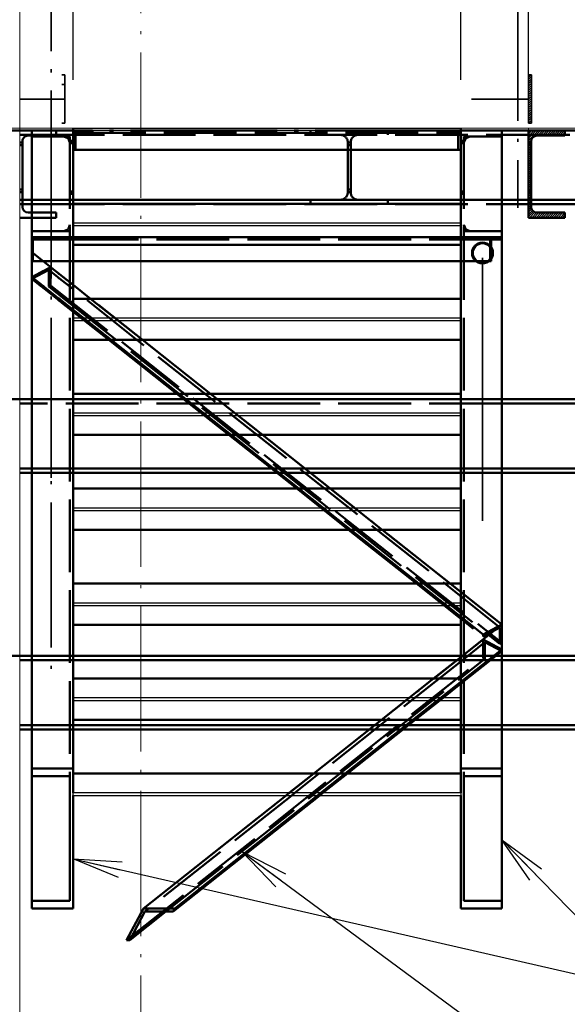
# Paper-space layout 'Layout1' of a CAD drawing. Extents: x -2 to 1380, y -36 to 422.
# Tile 22 of 58: x 857 to 879, y 143 to 184. Entities that reach past the tile are written whole.
import ezdxf

# ---------------------------------------------------------------- set-up
doc = ezdxf.new("R2010")
doc.units = 0
for name, pattern in [('ACAD_ISO02W100', [15, 12, -3]), ('ACAD_ISO04W100', [30.5, 24, -3, 0.5, -3]), ('HP_01_CER_B', [8, 5, -1, 1, -1])]:
    doc.linetypes.add(name, pattern=pattern)
doc.layers.get('0').update_dxf_attribs({"linetype": 'CONTINUOUS'})
doc.layers.get('DEFPOINTS').update_dxf_attribs({"color": 132, "linetype": 'CONTINUOUS'})
for name, color, linetype, lineweight in [('SS_1.ET-HALA_TaO-RASTR', 7, 'HP_01_CER_B', 13), ('SS_1.ET-HALA_TaO-SLOUP', 9, 'CONTINUOUS', 13), ('SS_2.ET-HALA_TaO-LAVKA_+5.100m', 210, 'CONTINUOUS', 50), ('SS_2.ET-HALA_TaO-LAVKA_+5.100m-KONZOLA', 202, 'CONTINUOUS', 50), ('SS_2.ET-HALA_TaO-LAVKA_+5.100m-PLECH', 90, 'CONTINUOUS', 13), ('SS_2.ET-HALA_TaO-LAVKA_+5.100m-ZABRADLI', 41, 'CONTINUOUS', 35), ('SS_2.ET-HALA_TaO-SCHODISTE', 180, 'CONTINUOUS', 50), ('SS_2.ET-HALA_TaO-SCHODISTE-PLECH', 70, 'CONTINUOUS', 25), ('SS_2.ET-HALA_TaO-SCHODISTE-PLECH-VYZTUHA', 120, 'CONTINUOUS', 50), ('SS_2.ET-HALA_TaO-SCHODISTE-ZABRADLI', 31, 'CONTINUOUS', 35), ('SS_2.ET-HALA_TaO-SCHODISTE-ZTUZENI', 234, 'CONTINUOUS', 50), ('SS_KOTY', 3, 'CONTINUOUS', 25), ('SS_POPIS_PROFILU', 13, 'CONTINUOUS', 25), ('SS_SRAFY', 8, 'CONTINUOUS', 18)]:
    doc.layers.add(name, color=color, linetype=linetype, lineweight=lineweight)
doc.styles.add('ROMANS', font='romans.shx', dxfattribs={"width": 0.8})
doc.dimstyles.new('A-1_(2.5)_50AS', dxfattribs={"dimtxt": 2.5, "dimasz": 2, "dimexe": 1, "dimexo": 2, "dimgap": 0, "dimtad": 0, "dimdec": 1, "dimlfac": 50, "dimrnd": 1, "dimtxsty": 'ROMANS', "dimblk1": 'OBLIQUE', "dimblk2": 'OBLIQUE', "dimsah": 1, "dimcen": 2, "dimclrd": 256, "dimclre": 256, "dimclrt": 256, "dimadec": 1, "dimazin": 2, "dimtfac": 0.714286, "dimtdec": 1, "dimtmove": 0, "dimatfit": 3, "dimldrblk": 'OPEN', "dimfxl": 1, "dimtvp": 1.142857, "dimtfill": 1, "dimtolj": 1, "dimlwd": -1, "dimlwe": -1, "dimarcsym": 0})
pattern_1 = [(45, (707.49538, 77.13464), (-0.04490128, 0.04490128), [])]

# ---------------------------------------------------------------- blocks, each defined once
blk = doc.blocks.new('_Oblique')
at = {"color": 0, "linetype": 'ByBlock', "lineweight": -2}
blk.add_line((-0.5, -0.5), (0.5, 0.5), dxfattribs=at)
blk = doc.blocks.new('*D63')
at = {"layer": 'DEFPOINTS', "color": 0, "transparency": 16777216}
for p in [(897.595, 205.427), (877.595, 179.135, 243842.067), (897.595, 179.135, 243873.547)]:
    blk.add_point(p, dxfattribs=at)
at = {"layer": 'SS_KOTY', "transparency": 16777216}
for p, q in [((877.595, 181.135), (877.595, 206.427)), ((897.595, 181.135), (897.595, 206.427)), ((877.595, 205.427), (897.595, 205.427))]:
    blk.add_line(p, q, dxfattribs=at)
at = {"layer": 'SS_KOTY', "transparency": 16777216, "xscale": 2, "yscale": 2, "zscale": 2, "rotation": 180}
blk.add_blockref('_Oblique', (877.595, 205.427), dxfattribs=at)
at = {"layer": 'SS_KOTY', "transparency": 16777216, "xscale": 2, "yscale": 2, "zscale": 2}
blk.add_blockref('_Oblique', (897.595, 205.427), dxfattribs=at)
at = {"layer": 'SS_KOTY', "transparency": 16777216, "insert": (887.595, 208.284), "char_height": 2.5, "attachment_point": 5, "style": 'ROMANS', "bg_fill": 3, "box_fill_scale": 1.1, "bg_fill_color": 256, "bg_fill_true_color": 13158600, "bg_fill_transparency": 0}
blk.add_mtext('\\A1;1000', dxfattribs=at)
blk = doc.blocks.new('_OPEN')
at = {"color": 0, "linetype": 'ByBlock'}
for p, q in [((-1, 0.167), (0, 0)), ((0, 0), (-1, -0.167)), ((0, 0), (-1, 0))]:
    blk.add_line(p, q, dxfattribs=at)
blk = doc.blocks.new('*D64')
at = {"layer": 'DEFPOINTS', "color": 0, "transparency": 16777216}
for p in [(874.795, 205.427), (874.795, 179.135, 243842.536), (877.595, 179.135, 243842.067)]:
    blk.add_point(p, dxfattribs=at)
at = {"layer": 'SS_KOTY', "transparency": 16777216}
for p, q in [((876.195, 205.427), (876.87, 210.534)), ((876.87, 210.534), (881.728, 210.534)), ((874.795, 181.135), (874.795, 206.427)), ((877.595, 181.135), (877.595, 206.427)), ((877.595, 205.427), (874.795, 205.427))]:
    blk.add_line(p, q, dxfattribs=at)
at = {"layer": 'SS_KOTY', "transparency": 16777216, "xscale": 2, "yscale": 2, "zscale": 2, "rotation": 180}
blk.add_blockref('_Oblique', (874.795, 205.427), dxfattribs=at)
at = {"layer": 'SS_KOTY', "transparency": 16777216, "xscale": 2, "yscale": 2, "zscale": 2}
blk.add_blockref('_Oblique', (877.595, 205.427), dxfattribs=at)
at = {"layer": 'SS_KOTY', "transparency": 16777216, "insert": (879.299, 213.391), "char_height": 2.5, "attachment_point": 5, "style": 'ROMANS', "bg_fill": 3, "box_fill_scale": 1.1, "bg_fill_color": 256, "bg_fill_true_color": 13158600, "bg_fill_transparency": 0}
blk.add_mtext('\\A1;140', dxfattribs=at)
blk = doc.blocks.new('*D65')
at = {"layer": 'DEFPOINTS', "color": 0, "transparency": 16777216}
for p in [(858.795, 205.427), (858.795, 179.135, 243842.067), (874.795, 179.135, 243842.536)]:
    blk.add_point(p, dxfattribs=at)
at = {"layer": 'SS_KOTY', "transparency": 16777216}
for p, q in [((858.795, 181.135), (858.795, 206.427)), ((874.795, 181.135), (874.795, 206.427)), ((874.795, 205.427), (858.795, 205.427))]:
    blk.add_line(p, q, dxfattribs=at)
at = {"layer": 'SS_KOTY', "transparency": 16777216, "xscale": 2, "yscale": 2, "zscale": 2, "rotation": 180}
blk.add_blockref('_Oblique', (858.795, 205.427), dxfattribs=at)
at = {"layer": 'SS_KOTY', "transparency": 16777216, "xscale": 2, "yscale": 2, "zscale": 2}
blk.add_blockref('_Oblique', (874.795, 205.427), dxfattribs=at)
at = {"layer": 'SS_KOTY', "transparency": 16777216, "insert": (866.795, 208.284), "char_height": 2.5, "attachment_point": 5, "style": 'ROMANS', "bg_fill": 3, "box_fill_scale": 1.1, "bg_fill_color": 256, "bg_fill_true_color": 13158600, "bg_fill_transparency": 0}
blk.add_mtext('\\A1;800', dxfattribs=at)
blk = doc.blocks.new('*D66')
at = {"layer": 'DEFPOINTS', "color": 0, "transparency": 16777216}
for p in [(853.595, 205.427), (853.595, 179.135, 243830.577), (858.795, 179.135, 243842.067)]:
    blk.add_point(p, dxfattribs=at)
at = {"layer": 'SS_KOTY', "transparency": 16777216}
for p, q in [((853.595, 181.135), (853.595, 206.427)), ((858.795, 181.135), (858.795, 206.427)), ((858.795, 205.427), (853.595, 205.427))]:
    blk.add_line(p, q, dxfattribs=at)
at = {"layer": 'SS_KOTY', "transparency": 16777216, "xscale": 2, "yscale": 2, "zscale": 2, "rotation": 180}
blk.add_blockref('_Oblique', (853.595, 205.427), dxfattribs=at)
at = {"layer": 'SS_KOTY', "transparency": 16777216, "xscale": 2, "yscale": 2, "zscale": 2}
blk.add_blockref('_Oblique', (858.795, 205.427), dxfattribs=at)
at = {"layer": 'SS_KOTY', "transparency": 16777216, "insert": (856.195, 208.284), "char_height": 2.5, "attachment_point": 5, "style": 'ROMANS', "bg_fill": 3, "box_fill_scale": 1.1, "bg_fill_color": 256, "bg_fill_true_color": 13158600, "bg_fill_transparency": 0}
blk.add_mtext('\\A1;260', dxfattribs=at)
blk = doc.blocks.new('*D72')
at = {"layer": 'DEFPOINTS', "color": 0, "transparency": 16777216}
for p in [(853.595, 157.335, 243827.667), (896.075, 154.295, 243827.667), (896.075, 128.772)]:
    blk.add_point(p, dxfattribs=at)
at = {"layer": 'SS_KOTY', "transparency": 16777216}
for p, q in [((853.595, 155.335), (853.595, 127.772)), ((896.075, 152.295), (896.075, 127.772)), ((853.595, 128.772), (896.075, 128.772))]:
    blk.add_line(p, q, dxfattribs=at)
at = {"layer": 'SS_KOTY', "transparency": 16777216, "xscale": 2, "yscale": 2, "zscale": 2, "rotation": 180}
blk.add_blockref('_Oblique', (853.595, 128.772), dxfattribs=at)
at = {"layer": 'SS_KOTY', "transparency": 16777216, "xscale": 2, "yscale": 2, "zscale": 2}
blk.add_blockref('_Oblique', (896.075, 128.772), dxfattribs=at)
at = {"layer": 'SS_KOTY', "transparency": 16777216, "insert": (874.835, 131.629), "char_height": 2.5, "attachment_point": 5, "style": 'ROMANS', "bg_fill": 3, "box_fill_scale": 1.1, "bg_fill_color": 256, "bg_fill_true_color": 13158600, "bg_fill_transparency": 0}
blk.add_mtext('\\A1;2124', dxfattribs=at)

psp = doc.layouts.get("Layout1")

# ---------------------------------------------------------------- hatches: boundary and pattern name
at = {"layer": 'SS_SRAFY'}
h = psp.add_hatch(dxfattribs=at)
h.set_pattern_fill('ANSI31', color=5, scale=0.02, style=0)
h.set_pattern_definition(pattern_1)
h.paths.add_polyline_path([(875.2504, 173.9746, 1), (876.1404, 173.9746, 1)], flags=0)
h.paths.add_polyline_path([(875.3084, 173.9746, 1), (876.0824, 173.9746, 1)], flags=0)

# ---------------------------------------------------------------- linework, layer by layer
at = {"layer": 'SS_2.ET-HALA_TaO-LAVKA_+5.100m', "color": 1, "linetype": 'Continuous', "ltscale": 0.25}
for p, q in [((856.5954, 178.8546), (857.0954, 178.8546)), ((876.4954, 178.8546), (876.7054, 178.8546)), ((877.7054, 175.8846), (877.7054, 178.5846)), ((877.9454, 178.8246), (879.0954, 178.8246)), ((879.0954, 178.8546), (879.2954, 178.8546)), ((856.5954, 176.1746), (857.0954, 176.1746)), ((858.7954, 176.1746), (874.7954, 176.1746)), ((876.4954, 176.1746), (876.7054, 176.1746)), ((877.7054, 176.1746), (897.4854, 176.1746)), ((856.5954, 175.9946), (857.0954, 175.9946)), ((856.7054, 175.8846), (856.7054, 175.9946)), ((876.4954, 175.9946), (876.7054, 175.9946)), ((877.7054, 175.9946), (897.4854, 175.9946)), ((856.5954, 175.4346), (857.0954, 175.4346)), ((857.0954, 175.6446), (856.9454, 175.6446)), ((877.5954, 175.4346), (879.0954, 175.4346)), ((879.0954, 175.6446), (877.9454, 175.6446)), ((879.0954, 175.4346), (879.0954, 175.6446))]:
    psp.add_line(p, q, dxfattribs=at)
at = {"layer": 'SS_2.ET-HALA_TaO-LAVKA_+5.100m', "color": 3, "linetype": 'ACAD_ISO02W100', "ltscale": 0.25}
for p, q in [((856.7054, 178.5846), (856.7054, 178.5346)), ((856.9454, 178.8246), (858.0954, 178.8246)), ((857.0954, 178.8546), (876.4954, 178.8546)), ((870.1354, 178.5346), (870.1354, 178.5546)), ((870.2554, 178.5546), (870.2554, 178.5346)), ((876.7054, 178.8546), (879.0954, 178.8546)), ((856.7054, 178.5346), (856.5954, 178.5346)), ((856.5954, 178.4346), (856.7054, 178.4346)), ((856.7054, 178.5346), (856.7054, 178.4639)), ((856.7054, 178.4639), (856.7054, 178.4346)), ((856.7054, 178.4346), (856.7054, 176.5946)), ((870.2554, 178.5346), (870.1354, 178.5346)), ((870.1354, 178.4639), (870.1354, 178.5346)), ((870.1354, 178.4346), (870.1354, 178.4639)), ((870.1354, 178.4346), (870.2554, 178.4346)), ((870.1354, 178.2346), (870.1354, 178.4346)), ((870.1354, 176.5946), (870.1354, 178.2346)), ((870.2554, 178.5346), (870.2554, 178.4639)), ((870.2554, 178.4639), (870.2554, 178.4346)), ((870.2554, 178.4346), (870.2554, 178.2346)), ((870.2554, 178.2346), (870.2554, 176.5946)), ((877.7054, 178.5346), (877.5954, 178.5346)), ((877.5954, 178.4346), (877.7054, 178.4346)), ((856.7054, 176.5946), (856.5954, 176.5946)), ((856.7054, 176.5946), (856.7054, 176.5654)), ((856.7054, 176.5654), (856.7054, 176.4946)), ((870.2554, 176.5946), (870.1354, 176.5946)), ((870.1354, 176.5654), (870.1354, 176.5946)), ((870.1354, 176.4946), (870.1354, 176.5654)), ((870.2554, 176.5946), (870.2554, 176.5654)), ((870.2554, 176.5654), (870.2554, 176.4946)), ((877.7054, 176.5946), (877.5954, 176.5946)), ((856.5954, 176.4946), (856.7054, 176.4946)), ((856.7054, 176.4946), (856.7054, 175.9946)), ((857.0954, 176.1746), (858.7954, 176.1746)), ((868.5954, 175.9946), (868.5954, 176.1746)), ((870.1354, 176.4946), (870.2554, 176.4946)), ((870.1354, 176.4746), (870.1354, 176.4946)), ((870.2554, 176.4946), (870.2554, 176.4746)), ((871.7954, 176.1746), (871.7954, 175.9946)), ((874.7954, 176.1746), (876.4954, 176.1746)), ((876.7054, 176.1746), (877.7054, 176.1746)), ((877.5954, 176.4946), (877.7054, 176.4946)), ((857.0954, 175.9946), (876.4954, 175.9946)), ((876.7054, 175.9946), (877.7054, 175.9946)), ((858.0954, 175.6446), (857.0954, 175.6446)), ((857.0954, 175.4346), (858.0954, 175.4346)), ((858.0954, 175.4346), (858.0954, 175.6446))]:
    psp.add_line(p, q, dxfattribs=at)
at = {"layer": 'SS_2.ET-HALA_TaO-LAVKA_+5.100m', "color": 3, "linetype": 'ACAD_ISO02W100', "ltscale": 0.25, "extrusion": (-1.12482e-32, 6.12323e-17, -1)}
psp.add_arc((-856.9454, 178.5846), 0.24, 0, 90, dxfattribs=at)
at = {"layer": 'SS_2.ET-HALA_TaO-LAVKA_+5.100m', "color": 3, "linetype": 'ACAD_ISO02W100', "ltscale": 0.25, "extrusion": (-1.60736e-12, -3.88045e-12, -1)}
psp.add_arc((-869.8354, 178.5546, 0), 0.3, 90, 180, dxfattribs=at)
at = {"layer": 'SS_2.ET-HALA_TaO-LAVKA_+5.100m', "color": 3, "linetype": 'ACAD_ISO02W100', "ltscale": 0.25, "extrusion": (3.88051e-12, -1.6073e-12, -1)}
psp.add_arc((-870.5554, 178.5546, 0), 0.3, 0, 90, dxfattribs=at)
at = {"layer": 'SS_2.ET-HALA_TaO-LAVKA_+5.100m', "color": 1, "linetype": 'Continuous', "ltscale": 0.25, "extrusion": (-2.42532e-12, 1.00466e-12, -1)}
psp.add_arc((-877.9454, 178.5846, 0), 0.24, 0, 90, dxfattribs=at)
at = {"layer": 'SS_2.ET-HALA_TaO-LAVKA_+5.100m', "color": 3, "linetype": 'ACAD_ISO02W100', "ltscale": 0.25, "extrusion": (-1.60736e-12, 3.88057e-12, -1)}
psp.add_arc((-869.8354, 176.4746), 0.3, 180, 270, dxfattribs=at)
at = {"layer": 'SS_2.ET-HALA_TaO-LAVKA_+5.100m', "color": 3, "linetype": 'ACAD_ISO02W100', "ltscale": 0.25, "extrusion": (3.88051e-12, 1.60742e-12, -1)}
psp.add_arc((-870.5554, 176.4746, 0), 0.3, 270, 0, dxfattribs=at)
at = {"layer": 'SS_2.ET-HALA_TaO-LAVKA_+5.100m', "color": 1, "linetype": 'Continuous', "ltscale": 0.25, "extrusion": (2.42532e-12, 1.00466e-12, -1)}
for centre in [(-856.9454, 175.8846, 0), (-877.9454, 175.8846, 0)]:
    psp.add_arc(centre, 0.24, 270, 0, dxfattribs=at)
at = {"layer": 'SS_2.ET-HALA_TaO-LAVKA_+5.100m-KONZOLA', "color": 7, "linetype": 'ACAD_ISO04W100', "ltscale": 0.25}
psp.add_line((853.5954, 167.9346), (896.0754, 167.9346), dxfattribs=at)
at = {"layer": 'SS_2.ET-HALA_TaO-LAVKA_+5.100m-KONZOLA', "color": 1, "linetype": 'Continuous', "ltscale": 0.25}
for p, q in [((857.0954, 167.9346), (856.5954, 167.9346)), ((857.0954, 167.7546), (856.5954, 167.7546)), ((894.5554, 167.9346), (876.4954, 167.9346)), ((894.5554, 167.7546), (876.4954, 167.7546)), ((856.5954, 165.0746), (857.0954, 165.0746)), ((857.0954, 164.8946), (856.5954, 164.8946)), ((858.7954, 165.0746), (866.9762, 165.0746)), ((867.2033, 164.8946), (858.7954, 164.8946)), ((868.3645, 165.0746), (874.7954, 165.0746)), ((874.7954, 164.8946), (868.5916, 164.8946)), ((876.4954, 165.0746), (894.5554, 165.0746)), ((894.5554, 164.8946), (876.4954, 164.8946))]:
    psp.add_line(p, q, dxfattribs=at)
at = {"layer": 'SS_2.ET-HALA_TaO-LAVKA_+5.100m-KONZOLA', "color": 3, "linetype": 'ACAD_ISO02W100', "ltscale": 0.25}
for p, q in [((876.4954, 167.9346), (857.0954, 167.9346)), ((876.4954, 167.7546), (857.0954, 167.7546)), ((857.0954, 165.0746), (858.7954, 165.0746)), ((858.7954, 164.8946), (857.0954, 164.8946)), ((866.9762, 165.0746), (868.3645, 165.0746)), ((868.5916, 164.8946), (867.2033, 164.8946)), ((874.7954, 165.0746), (876.4954, 165.0746)), ((876.4954, 164.8946), (874.7954, 164.8946))]:
    psp.add_line(p, q, dxfattribs=at)
at = {"layer": 'SS_2.ET-HALA_TaO-SCHODISTE', "color": 3, "linetype": 'ACAD_ISO02W100', "ltscale": 0.25}
for p, q in [((858.6654, 178.7946), (857.0954, 178.7946)), ((858.4054, 178.7946), (858.5892, 178.7185)), ((858.5892, 178.7185), (858.6654, 178.5346)), ((858.6615, 178.5439), (858.6528, 178.6146)), ((858.7954, 178.6146), (858.6528, 178.6146)), ((858.6654, 178.5346), (858.6615, 178.5439)), ((858.8954, 178.2946), (858.8954, 178.8146)), ((874.6954, 178.8146), (874.6954, 178.2946)), ((874.938, 178.6146), (874.7954, 178.6146)), ((876.4954, 178.7946), (874.9254, 178.7946)), ((874.9254, 178.5346), (875.0015, 178.7185)), ((874.9292, 178.5439), (874.9254, 178.5346)), ((874.938, 178.6146), (874.9292, 178.5439)), ((875.0015, 178.7185), (875.1854, 178.7946)), ((858.6654, 178.5146), (858.7954, 178.5146)), ((874.7954, 178.5146), (874.9254, 178.5146)), ((858.6654, 176.5146), (858.7954, 176.5146)), ((874.7954, 176.5146), (874.9254, 176.5146)), ((858.6654, 176.4146), (858.7954, 176.4146)), ((874.7954, 176.4146), (874.9254, 176.4146)), ((858.5892, 174.9508), (858.4054, 174.8746)), ((858.6654, 175.1346), (858.5892, 174.9508)), ((875.0015, 174.9508), (874.9254, 175.1346)), ((875.1854, 174.8746), (875.0015, 174.9508)), ((858.6654, 174.8746), (857.0954, 174.8746)), ((857.0954, 174.6346), (858.7954, 174.6346)), ((874.7954, 174.6346), (876.4954, 174.6346)), ((876.4954, 174.8746), (874.9254, 174.8746))]:
    psp.add_line(p, q, dxfattribs=at)
at = {"layer": 'SS_2.ET-HALA_TaO-SCHODISTE', "color": 1, "linetype": 'Continuous', "ltscale": 0.25}
psp.add_line((858.7954, 178.2346), (874.7954, 178.2346), dxfattribs=at)
at = {"layer": 'SS_2.ET-HALA_TaO-SCHODISTE', "color": 3, "linetype": 'ACAD_ISO02W100', "ltscale": 0.25}
for centre, radius, start, end in [((858.4054, 178.5346), 0.26, 17.92021, 90), ((875.1854, 178.5346), 0.26, 90, 162.07979), ((858.8354, 178.2946), 0.06, 270, 0), ((874.7554, 178.2946), 0.06, 180, 270), ((858.4054, 175.1346), 0.26, 270, 0), ((875.1854, 175.1346), 0.26, 180, 270)]:
    psp.add_arc(centre, radius, start, end, dxfattribs=at)
at = {"layer": 'SS_2.ET-HALA_TaO-SCHODISTE-PLECH', "color": 1, "linetype": 'Continuous', "ltscale": 0.25}
for p, q in [((874.7954, 175.2116), (858.7954, 175.2116)), ((858.7954, 175.1116), (874.7954, 175.1116)), ((874.7954, 171.2885), (858.7954, 171.2885)), ((858.7954, 171.1885), (874.7954, 171.1885)), ((874.7954, 167.3654), (858.7954, 167.3654)), ((858.7954, 167.2654), (874.7954, 167.2654)), ((874.7954, 163.4423), (858.7954, 163.4423)), ((858.7954, 163.3423), (874.7954, 163.3423)), ((874.7954, 159.5193), (858.7954, 159.5193)), ((858.7954, 159.4193), (874.7954, 159.4193))]:
    psp.add_line(p, q, dxfattribs=at)
at = {"layer": 'SS_2.ET-HALA_TaO-SCHODISTE-PLECH-VYZTUHA', "color": 7, "linetype": 'Continuous', "ltscale": 0.25}
for p, q in [((874.7954, 176.0116), (858.7954, 176.0116)), ((858.7954, 174.3116), (874.7954, 174.3116)), ((874.7954, 172.0885), (858.7954, 172.0885)), ((858.7954, 170.3885), (874.7954, 170.3885)), ((874.7954, 168.1654), (858.7954, 168.1654)), ((858.7954, 166.4654), (874.7954, 166.4654)), ((874.7954, 164.2423), (858.7954, 164.2423)), ((858.7954, 162.5423), (874.7954, 162.5423)), ((874.7954, 160.3193), (858.7954, 160.3193)), ((858.7954, 158.6193), (874.7954, 158.6193))]:
    psp.add_line(p, q, dxfattribs=at)
at = {"layer": 'SS_2.ET-HALA_TaO-SCHODISTE-ZABRADLI', "color": 7, "linetype": 'ACAD_ISO04W100', "ltscale": 0.25}
for p, q in [((875.6954, 164.6872), (875.6954, 173.7789)), ((875.6954, 173.6946), (875.6954, 162.9107)), ((857.8954, 164.6872), (857.8954, 168.9276))]:
    psp.add_line(p, q, dxfattribs=at)
at = {"layer": 'SS_2.ET-HALA_TaO-SCHODISTE-ZABRADLI', "color": 1, "linetype": 'Continuous', "ltscale": 0.25}
for radius in [0.445, 0.387]:
    psp.add_circle((875.6954, 173.9746), radius, dxfattribs=at)
at = {"layer": 'SS_2.ET-HALA_TaO-SCHODISTE-ZTUZENI', "color": 7, "linetype": 'ACAD_ISO04W100', "ltscale": 0.25}
for p, q in [((857.0954, 174.6346), (876.4954, 174.6346)), ((876.4954, 158.629), (857.0954, 174.0081))]:
    psp.add_line(p, q, dxfattribs=at)
at = {"layer": 'SS_2.ET-HALA_TaO-SCHODISTE-ZTUZENI', "color": 3, "linetype": 'ACAD_ISO02W100', "ltscale": 0.25}
for p, q in [((857.4504, 174.5346), (857.1439, 174.5346)), ((857.1439, 174.5346), (857.1439, 173.6346)), ((857.4735, 174.5346), (857.4504, 174.5346)), ((857.5504, 174.5346), (857.4735, 174.5346)), ((857.5754, 174.5346), (857.5504, 174.5346)), ((857.5806, 174.5346), (857.5754, 174.5346)), ((857.5806, 174.6346), (857.5806, 174.5346)), ((857.6154, 174.5346), (857.5806, 174.5346)), ((858.1754, 174.5346), (857.6154, 174.5346)), ((858.3404, 174.5346), (858.1754, 174.5346)), ((858.6654, 174.5346), (858.3404, 174.5346)), ((876.4954, 174.5346), (858.6654, 174.5346)), ((858.7954, 174.6346), (874.7954, 174.6346)), ((876.0102, 173.6346), (876.0102, 174.6346)), ((876.0587, 173.6346), (876.0587, 174.5346)), ((857.0954, 173.6346), (857.1439, 173.6346)), ((857.7918, 173.2774), (857.0954, 172.9075)), ((857.1439, 173.6346), (858.7954, 173.6346)), ((857.6154, 173.2598), (857.5504, 173.2253)), ((857.8692, 173.3946), (857.6154, 173.2598)), ((858.1754, 172.9734), (857.7918, 173.2774)), ((857.7918, 173.2774), (857.7918, 172.5926)), ((858.1754, 173.1519), (857.8692, 173.3946)), ((857.8692, 173.3946), (857.8692, 172.6337)), ((874.7954, 173.6346), (876.0587, 173.6346)), ((857.4504, 173.1722), (857.0954, 172.9836)), ((857.0954, 172.9836), (857.4504, 172.7022)), ((857.0954, 172.9075), (857.4504, 172.6261)), ((857.5504, 173.2253), (857.4504, 173.1722)), ((858.2154, 173.1202), (858.1754, 173.1519)), ((858.2154, 172.9417), (858.1754, 172.9734)), ((858.2404, 173.1004), (858.2154, 173.1202)), ((858.2404, 172.9218), (858.2154, 172.9417)), ((858.7954, 172.6604), (858.2404, 173.1004)), ((876.418, 158.5119), (858.2404, 172.9218)), ((857.4504, 172.7022), (857.5504, 172.6229)), ((857.4504, 172.6261), (857.5504, 172.5468)), ((857.5504, 172.6229), (857.5754, 172.6031)), ((857.5504, 172.5468), (857.5754, 172.527)), ((857.5754, 172.6031), (857.6154, 172.5714)), ((857.5754, 172.527), (857.6154, 172.4953)), ((857.6154, 172.5714), (858.1754, 172.1275)), ((857.6154, 172.4953), (858.1754, 172.0514)), ((857.8692, 172.6337), (857.7918, 172.5926)), ((857.7918, 172.5926), (858.1754, 172.2886)), ((857.8692, 172.6337), (876.4954, 157.8682)), ((858.1754, 172.2886), (858.2154, 172.2569)), ((858.1754, 172.1275), (858.2154, 172.0957)), ((858.1754, 172.0514), (858.2154, 172.0197)), ((858.2154, 172.2569), (858.2404, 172.2371)), ((858.2154, 172.0957), (858.2404, 172.0759)), ((858.2404, 172.2371), (876.418, 157.8271)), ((858.2404, 172.0759), (858.3404, 171.9967)), ((861.6613, 170.3885), (859.5168, 172.0885)), ((858.2154, 172.0197), (858.2404, 171.9998)), ((858.2404, 171.9998), (858.3404, 171.9206)), ((858.3404, 171.9967), (860.369, 170.3885)), ((858.3404, 171.9206), (860.273, 170.3885)), ((863.0774, 168.1654), (865.2218, 166.4654)), ((863.1733, 168.1654), (865.3178, 166.4654)), ((866.6101, 166.4654), (864.4656, 168.1654)), ((868.0262, 164.2423), (870.1706, 162.5423)), ((868.1221, 164.2423), (870.2666, 162.5423)), ((870.4236, 163.4423), (869.4144, 164.2423)), ((870.5498, 163.3423), (870.4236, 163.4423)), ((871.5589, 162.5423), (870.5498, 163.3423)), ((872.975, 160.3193), (875.7216, 158.1419)), ((873.0709, 160.3193), (874.7954, 158.9522)), ((876.4954, 158.629), (874.3633, 160.3193)), ((874.7954, 158.9522), (874.9254, 158.8492)), ((874.9254, 158.8492), (875.7216, 158.218)), ((875.7216, 158.218), (876.4954, 158.629)), ((875.7216, 158.1419), (876.418, 158.5119)), ((875.7216, 158.1419), (875.7216, 158.218)), ((876.418, 157.8271), (876.418, 158.5119)), ((876.4954, 157.6046), (875.7216, 158.0156)), ((876.418, 157.8271), (876.4954, 157.8682))]:
    psp.add_line(p, q, dxfattribs=at)
at = {"layer": 'SS_2.ET-HALA_TaO-SCHODISTE-ZTUZENI', "color": 1, "linetype": 'Continuous', "ltscale": 0.25}
for p, q in [((858.7954, 173.6346), (874.7954, 173.6346)), ((859.5168, 172.0885), (858.7954, 172.6604)), ((860.273, 170.3885), (863.0774, 168.1654)), ((860.369, 170.3885), (863.1733, 168.1654)), ((864.4656, 168.1654), (861.6613, 170.3885)), ((865.2218, 166.4654), (868.0262, 164.2423)), ((865.3178, 166.4654), (868.1221, 164.2423)), ((869.4144, 164.2423), (866.6101, 166.4654)), ((870.1706, 162.5423), (872.975, 160.3193)), ((870.2666, 162.5423), (873.0709, 160.3193)), ((874.3633, 160.3193), (871.5589, 162.5423))]:
    psp.add_line(p, q, dxfattribs=at)

# ---------------------------------------------------------------- dimensions: what is measured, and where the dimension line sits
at = {"layer": 'SS_KOTY'}
for base, p1, p2, picture, middle in [((897.5954, 205.4272), (877.5954, 179.1346, 243842.0668), (897.5954, 179.1346, 243873.5468), '*D63', (887.5954, 208.2843)), ((896.0754, 128.7722), (853.5954, 157.3346, 243827.6668), (896.0754, 154.2946, 243827.6668), '*D72', (874.8354, 131.6293))]:
    dim = psp.add_linear_dim(base=base, p1=p1, p2=p2, dimstyle='A-1_(2.5)_50AS', dxfattribs=at)
    dim.commit()
    dim.dimension.update_dxf_attribs({"geometry": picture, "text_midpoint": middle})

# ---------------------------------------------------------------- next in the draw order: linework, layer by layer
at = {"layer": 'SS_2.ET-HALA_TaO-LAVKA_+5.100m-KONZOLA', "color": 7, "linetype": 'ACAD_ISO04W100', "ltscale": 0.25}
psp.add_line((853.5954, 157.3346), (896.0754, 157.3346), dxfattribs=at)
at = {"layer": 'SS_2.ET-HALA_TaO-LAVKA_+5.100m-KONZOLA', "color": 1, "linetype": 'Continuous', "ltscale": 0.25}
for p, q in [((857.0954, 157.3346), (856.5954, 157.3346)), ((857.0954, 157.1546), (856.5954, 157.1546)), ((874.7954, 157.3346), (858.7954, 157.3346)), ((874.6355, 157.1546), (858.7954, 157.1546)), ((894.5554, 157.3346), (876.4954, 157.3346)), ((894.5554, 157.1546), (876.4954, 157.1546)), ((856.5954, 154.4746), (857.0954, 154.4746)), ((857.0954, 154.2946), (856.5954, 154.2946)), ((858.7954, 154.4746), (871.2548, 154.4746)), ((871.0277, 154.2946), (858.7954, 154.2946)), ((874.7954, 154.2946), (872.416, 154.2946)), ((872.643, 154.4746), (874.7954, 154.4746)), ((876.4954, 154.4746), (894.5554, 154.4746)), ((894.5554, 154.2946), (876.4954, 154.2946))]:
    psp.add_line(p, q, dxfattribs=at)
at = {"layer": 'SS_2.ET-HALA_TaO-LAVKA_+5.100m-KONZOLA', "color": 3, "linetype": 'ACAD_ISO02W100', "ltscale": 0.25}
for p, q in [((858.7954, 157.3346), (857.0954, 157.3346)), ((858.7954, 157.1546), (857.0954, 157.1546)), ((876.4954, 157.1546), (874.6355, 157.1546)), ((876.4954, 157.3346), (874.7954, 157.3346)), ((857.0954, 154.4746), (858.7954, 154.4746)), ((858.7954, 154.2946), (857.0954, 154.2946)), ((872.416, 154.2946), (871.0277, 154.2946)), ((871.2548, 154.4746), (872.643, 154.4746)), ((874.7954, 154.4746), (876.4954, 154.4746)), ((876.4954, 154.2946), (874.7954, 154.2946))]:
    psp.add_line(p, q, dxfattribs=at)
at = {"layer": 'SS_2.ET-HALA_TaO-SCHODISTE', "color": 3, "linetype": 'ACAD_ISO02W100', "ltscale": 0.25}
for p, q in [((858.6654, 178.7946), (858.6654, 152.3717)), ((874.9254, 178.7946), (874.9254, 152.3717))]:
    psp.add_line(p, q, dxfattribs=at)
at = {"layer": 'SS_2.ET-HALA_TaO-SCHODISTE', "color": 1, "linetype": 'Continuous', "ltscale": 0.25}
for p, q in [((857.0954, 152.6872), (858.7954, 152.6872)), ((857.0954, 152.6872), (857.0954, 152.3717)), ((858.7954, 151.6731), (858.7954, 152.6872)), ((874.7954, 152.6872), (876.4954, 152.6872)), ((874.7954, 152.6872), (874.7954, 151.6731)), ((876.4954, 152.3717), (876.4954, 152.6872)), ((857.0954, 152.3717), (858.6654, 152.3717)), ((857.0954, 152.3717), (857.0954, 147.2197)), ((858.6654, 152.3717), (858.6654, 147.2197)), ((874.9254, 152.3717), (876.4954, 152.3717)), ((874.9254, 147.2197), (874.9254, 152.3717)), ((876.4954, 147.2197), (876.4954, 152.3717)), ((858.7954, 146.9043), (858.7954, 151.5731)), ((874.7954, 151.5731), (874.7954, 146.9043)), ((857.0954, 147.2197), (858.6654, 147.2197)), ((857.0954, 147.2197), (857.0954, 146.9043)), ((857.0954, 146.9043), (858.7954, 146.9043)), ((874.7954, 146.9043), (876.4954, 146.9043)), ((874.9254, 147.2197), (876.4954, 147.2197)), ((876.4954, 146.9043), (876.4954, 147.2197))]:
    psp.add_line(p, q, dxfattribs=at)
at = {"layer": 'SS_2.ET-HALA_TaO-SCHODISTE-PLECH', "color": 1, "linetype": 'Continuous', "ltscale": 0.25}
for p, q in [((874.7954, 155.5962), (858.7954, 155.5962)), ((858.7954, 155.4962), (874.7954, 155.4962)), ((874.7954, 151.6731), (858.7954, 151.6731)), ((858.7954, 151.5731), (858.7954, 151.6731)), ((858.7954, 151.5731), (874.7954, 151.5731)), ((874.7954, 151.6731), (874.7954, 151.5731))]:
    psp.add_line(p, q, dxfattribs=at)
at = {"layer": 'SS_2.ET-HALA_TaO-SCHODISTE-PLECH-VYZTUHA', "color": 7, "linetype": 'Continuous', "ltscale": 0.25}
for p, q in [((874.7954, 156.3962), (858.7954, 156.3962)), ((858.7954, 154.6962), (874.7954, 154.6962)), ((874.7954, 152.4731), (858.7954, 152.4731))]:
    psp.add_line(p, q, dxfattribs=at)
at = {"layer": 'SS_2.ET-HALA_TaO-SCHODISTE-ZABRADLI', "color": 7, "linetype": 'ACAD_ISO04W100', "ltscale": 0.25}
psp.add_line((857.8954, 178.9247), (857.8954, 156.7506), dxfattribs=at)
at = {"layer": 'SS_2.ET-HALA_TaO-SCHODISTE-ZTUZENI', "color": 7, "linetype": 'ACAD_ISO04W100', "ltscale": 0.25}
psp.add_line((861.7051, 146.9043), (876.4954, 158.629), dxfattribs=at)
at = {"layer": 'SS_2.ET-HALA_TaO-SCHODISTE-ZTUZENI', "color": 3, "linetype": 'ACAD_ISO02W100', "ltscale": 0.25}
for p, q in [((875.7216, 158.0156), (874.7954, 157.2814)), ((875.7989, 157.8984), (874.9254, 157.2059)), ((875.7216, 157.2547), (875.7216, 158.0156)), ((876.4954, 157.5285), (875.7989, 157.8984)), ((875.7989, 157.2136), (875.7989, 157.8984)), ((876.4954, 157.6046), (874.9254, 156.36)), ((874.9254, 156.2839), (876.4954, 157.5285)), ((861.007, 145.59), (875.7216, 157.2547)), ((874.7954, 157.1029), (867.946, 151.6731)), ((874.9254, 157.2059), (874.7954, 157.1029)), ((874.9254, 156.5211), (875.7989, 157.2136)), ((875.7989, 157.2136), (875.7216, 157.2547)), ((868.8098, 151.6731), (874.7678, 156.3962)), ((873.6787, 156.3962), (871.5342, 154.6962)), ((874.9254, 156.36), (872.8265, 154.6962)), ((873.9317, 155.4962), (874.9254, 156.2839)), ((874.7678, 156.3962), (874.7954, 156.4181)), ((874.7954, 156.4181), (874.9254, 156.5211)), ((872.9225, 154.6962), (873.9317, 155.4962)), ((868.7299, 152.4731), (867.7207, 151.6731)), ((870.0222, 152.4731), (868.8869, 151.5731)), ((869.109, 151.6731), (870.1182, 152.4731)), ((867.8198, 151.5731), (861.7645, 146.7729)), ((862.6283, 146.7729), (868.6836, 151.5731)), ((867.7207, 151.6731), (867.5946, 151.5731)), ((867.946, 151.6731), (867.8198, 151.5731)), ((868.6836, 151.5731), (868.8098, 151.6731)), ((868.9829, 151.5731), (869.109, 151.6731))]:
    psp.add_line(p, q, dxfattribs=at)
at = {"layer": 'SS_2.ET-HALA_TaO-SCHODISTE-ZTUZENI', "color": 1, "linetype": 'Continuous', "ltscale": 0.25}
for p, q in [((874.7954, 157.2814), (873.6787, 156.3962)), ((871.5342, 154.6962), (868.7299, 152.4731)), ((872.8265, 154.6962), (870.0222, 152.4731)), ((870.1182, 152.4731), (872.9225, 154.6962)), ((867.5946, 151.5731), (861.7051, 146.9043)), ((862.9276, 146.7729), (868.9829, 151.5731)), ((868.8869, 151.5731), (862.9974, 146.9043)), ((861.7051, 146.9043), (861.007, 145.59)), ((861.7051, 146.9043), (862.9974, 146.9043)), ((862.9974, 146.9043), (862.9276, 146.7729)), ((861.1362, 145.59), (862.6283, 146.7729)), ((861.7645, 146.7729), (861.1362, 145.59)), ((861.7645, 146.7729), (862.9276, 146.7729)), ((861.007, 145.59), (861.1362, 145.59))]:
    psp.add_line(p, q, dxfattribs=at)
at = {"layer": 'SS_POPIS_PROFILU', "color": 0, "linetype": 'ByBlock'}
for p, q in [((877.6527, 148.0753), (876.4954, 149.7401)), ((876.4954, 149.7401), (878.1301, 148.5406)), ((876.4954, 149.7401), (877.8914, 148.3079)), ((860.6704, 148.1771), (858.7954, 148.9486)), ((858.7954, 148.9486), (860.8193, 148.8269)), ((858.7954, 148.9486), (860.7449, 148.502)), ((867.1678, 147.7966), (865.7579, 149.2538)), ((865.7579, 149.2538), (867.5642, 148.3327)), ((865.7579, 149.2538), (867.366, 148.0647))]:
    psp.add_line(p, q, dxfattribs=at)
at = {"layer": 'SS_POPIS_PROFILU', "color": 13}
for points in [[(876.4954, 149.7401), (882.578, 143.4997), (894.1971, 143.4997)], [(858.7954, 148.9486), (882.578, 143.4997), (894.1971, 143.4997)], [(865.7579, 149.2538), (884.3868, 135.4789), (893.3392, 135.4789)]]:
    psp.add_lwpolyline(points, dxfattribs=at)

# ---------------------------------------------------------------- next in the draw order: dimensions: what is measured, and where the dimension line sits
at = {"layer": 'SS_KOTY'}
dim = psp.add_linear_dim(base=(874.7954, 205.4272), p1=(877.5954, 179.1346, 243842.0668), p2=(874.7954, 179.1346, 243842.5358), dimstyle='A-1_(2.5)_50AS', override={"dimtmove": 1}, dxfattribs=at)
dim.commit()
dim.dimension.update_dxf_attribs({"geometry": '*D64', "text_midpoint": (876.8704, 210.5343), "dimtype": 160})

# ---------------------------------------------------------------- next in the draw order: hatches: boundary and pattern name
at = {"layer": 'SS_SRAFY'}
h = psp.add_hatch(dxfattribs=at)
h.set_pattern_fill('ANSI31', color=5, scale=0.02, style=0)
h.set_pattern_definition(pattern_1)
h.paths.add_polyline_path([(877.5954, 179.3346), (877.7154, 179.3346), (877.7154, 181.3346), (877.5954, 181.3346)], flags=0)
h = psp.add_hatch(dxfattribs=at)
h.set_pattern_fill('ANSI31', color=5, scale=0.02, style=0)
h.set_pattern_definition(pattern_1)
h.paths.add_polyline_path([(877.7054, 175.8846), (877.7054, 178.5846, -0.4142136), (877.9454, 178.8246), (879.0954, 178.8246), (879.0954, 179.0346), (877.5954, 179.0346), (877.5954, 175.4346), (879.0954, 175.4346), (879.0954, 175.6446), (877.9454, 175.6446, -0.4142136)], flags=0)

# ---------------------------------------------------------------- next in the draw order: linework, layer by layer
at = {"layer": 'SS_2.ET-HALA_TaO-LAVKA_+5.100m', "color": 1, "linetype": 'Continuous', "ltscale": 0.25}
for p, q in [((879.0954, 179.0346), (877.5954, 179.0346)), ((877.5954, 175.4346), (877.5954, 179.0346)), ((879.0954, 178.8246), (879.0954, 179.0346))]:
    psp.add_line(p, q, dxfattribs=at)
at = {"layer": 'SS_2.ET-HALA_TaO-LAVKA_+5.100m-PLECH', "color": 7, "linetype": 'Continuous', "ltscale": 0.25}
for p, q in [((876.7054, 179.0346), (876.4954, 179.0346)), ((877.5954, 179.1346), (897.5954, 179.1346)), ((877.5954, 179.0346), (877.5954, 179.1346)), ((897.5954, 179.0346), (879.0954, 179.0346))]:
    psp.add_line(p, q, dxfattribs=at)
at = {"layer": 'SS_2.ET-HALA_TaO-LAVKA_+5.100m-PLECH', "color": 3, "linetype": 'ACAD_ISO02W100', "ltscale": 0.25}
for p, q in [((876.7054, 179.1346), (877.5954, 179.1346)), ((877.5954, 179.0346), (876.7054, 179.0346))]:
    psp.add_line(p, q, dxfattribs=at)
at = {"layer": 'SS_2.ET-HALA_TaO-LAVKA_+5.100m-ZABRADLI', "color": 7, "linetype": 'ACAD_ISO04W100', "ltscale": 0.25}
psp.add_line((877.1504, 200.6896), (877.1504, 175.8347), dxfattribs=at)
at = {"layer": 'SS_2.ET-HALA_TaO-LAVKA_+5.100m-ZABRADLI', "color": 1, "linetype": 'Continuous', "ltscale": 0.25}
for p, q in [((877.7154, 181.3346), (877.5954, 181.3346)), ((877.5954, 179.3346), (877.5954, 181.3346)), ((877.7154, 179.3346), (877.7154, 181.3346)), ((877.5954, 179.3346), (877.7154, 179.3346))]:
    psp.add_line(p, q, dxfattribs=at)
at = {"layer": 'SS_2.ET-HALA_TaO-SCHODISTE', "color": 1, "linetype": 'Continuous', "ltscale": 0.25}
psp.add_line((876.4954, 152.6872), (876.4954, 179.0346), dxfattribs=at)

# ---------------------------------------------------------------- next in the draw order: dimensions: what is measured, and where the dimension line sits
at = {"layer": 'SS_KOTY'}
dim = psp.add_linear_dim(base=(858.7954, 205.4272), p1=(874.7954, 179.1346, 243842.5358), p2=(858.7954, 179.1346, 243842.0668), dimstyle='A-1_(2.5)_50AS', override={"dimtmove": 1}, dxfattribs=at)
dim.commit()
dim.dimension.update_dxf_attribs({"geometry": '*D65', "text_midpoint": (866.7954, 208.2843)})

# ---------------------------------------------------------------- next in the draw order: linework, layer by layer
at = {"layer": 'SS_1.ET-HALA_TaO-RASTR', "linetype": 'ACAD_ISO04W100', "ltscale": 0.25}
psp.add_line((861.5954, 77.1346), (861.5954, 373.4596), dxfattribs=at)
at = {"layer": 'SS_2.ET-HALA_TaO-LAVKA_+5.100m', "color": 3, "linetype": 'ACAD_ISO02W100', "ltscale": 0.25}
for p, q in [((868.5954, 178.8546), (868.5954, 179.0346)), ((871.7954, 179.0346), (871.7954, 178.8546))]:
    psp.add_line(p, q, dxfattribs=at)
at = {"layer": 'SS_2.ET-HALA_TaO-LAVKA_+5.100m-PLECH', "color": 7, "linetype": 'Continuous', "ltscale": 0.25}
psp.add_line((874.7954, 179.1346), (876.7054, 179.1346), dxfattribs=at)
at = {"layer": 'SS_2.ET-HALA_TaO-LAVKA_+5.100m-ZABRADLI', "color": 7, "linetype": 'ACAD_ISO04W100', "ltscale": 0.25}
psp.add_line((877.5954, 180.3346), (875.2354, 180.3346), dxfattribs=at)
at = {"layer": 'SS_2.ET-HALA_TaO-SCHODISTE', "color": 3, "linetype": 'ACAD_ISO02W100', "ltscale": 0.25}
psp.add_line((873.9954, 179.0346), (873.9954, 178.9946), dxfattribs=at)
at = {"layer": 'SS_2.ET-HALA_TaO-SCHODISTE', "color": 7, "linetype": 'ACAD_ISO04W100', "ltscale": 0.25}
psp.add_line((874.7954, 152.6872), (874.7954, 179.1346), dxfattribs=at)
at = {"layer": 'SS_2.ET-HALA_TaO-SCHODISTE', "color": 1, "linetype": 'Continuous', "ltscale": 0.25}
for p, q in [((876.4954, 179.0346), (874.7954, 179.0346)), ((874.7954, 179.0346), (874.7954, 152.6872))]:
    psp.add_line(p, q, dxfattribs=at)
at = {"layer": 'SS_2.ET-HALA_TaO-SCHODISTE', "color": 3, "linetype": 'ACAD_ISO02W100', "ltscale": 0.25}
psp.add_arc((874.0554, 178.9946), 0.06, 180, 270, dxfattribs=at)
at = {"layer": 'SS_2.ET-HALA_TaO-SCHODISTE', "color": 3, "linetype": 'ACAD_ISO02W100', "ltscale": 0.25, "extrusion": (2.0092e-12, 4.8507e-12, -1)}
psp.add_arc((-874.5754, 178.8146, 0), 0.12, 90, 180, dxfattribs=at)
at = {"layer": 'SS_2.ET-HALA_TaO-SCHODISTE-PLECH', "color": 7, "linetype": 'Continuous', "ltscale": 0.25}
psp.add_line((874.7954, 179.1346), (874.7954, 179.0346), dxfattribs=at)

# ---------------------------------------------------------------- next in the draw order: dimensions: what is measured, and where the dimension line sits
at = {"layer": 'SS_KOTY'}
dim = psp.add_linear_dim(base=(853.5954, 205.4272), p1=(858.7954, 179.1346, 243842.0668), p2=(853.5954, 179.1346, 243830.5768), dimstyle='A-1_(2.5)_50AS', override={"dimtmove": 1}, dxfattribs=at)
dim.commit()
dim.dimension.update_dxf_attribs({"geometry": '*D66', "text_midpoint": (856.1954, 208.2843)})

# ---------------------------------------------------------------- next in the draw order: linework, layer by layer
at = {"layer": 'SS_1.ET-HALA_TaO-SLOUP', "color": 5, "linetype": 'Continuous', "ltscale": 0.25}
psp.add_line((856.5954, 77.1346), (856.5954, 269.1346), dxfattribs=at)
at = {"layer": 'SS_2.ET-HALA_TaO-LAVKA_+5.100m', "color": 7, "linetype": 'ACAD_ISO04W100', "ltscale": 0.25}
psp.add_line((853.5954, 179.0346), (897.5954, 179.0346), dxfattribs=at)
at = {"layer": 'SS_2.ET-HALA_TaO-LAVKA_+5.100m', "color": 1, "linetype": 'Continuous', "ltscale": 0.25}
psp.add_line((857.0954, 179.0346), (856.5954, 179.0346), dxfattribs=at)
at = {"layer": 'SS_2.ET-HALA_TaO-LAVKA_+5.100m', "color": 3, "linetype": 'ACAD_ISO02W100', "ltscale": 0.25}
psp.add_line((858.0954, 178.8246), (858.0954, 179.0346), dxfattribs=at)
at = {"layer": 'SS_2.ET-HALA_TaO-LAVKA_+5.100m-PLECH', "color": 3, "linetype": 'ACAD_ISO02W100', "ltscale": 0.25}
for p, q in [((856.5954, 179.0346), (850.5954, 179.0346)), ((856.1954, 179.1346), (856.5954, 179.1346)), ((857.4504, 179.1346), (858.3404, 179.1346))]:
    psp.add_line(p, q, dxfattribs=at)
at = {"layer": 'SS_2.ET-HALA_TaO-LAVKA_+5.100m-PLECH', "color": 7, "linetype": 'Continuous', "ltscale": 0.25}
for p, q in [((856.5954, 179.1346), (857.4504, 179.1346)), ((858.3404, 179.1346), (858.7954, 179.1346))]:
    psp.add_line(p, q, dxfattribs=at)
at = {"layer": 'SS_2.ET-HALA_TaO-SCHODISTE', "color": 1, "linetype": 'Continuous', "ltscale": 0.25}
for p, q in [((857.4504, 179.0346), (857.0954, 179.0346)), ((857.0954, 179.0346), (857.0954, 152.6872)), ((858.7954, 179.0346), (858.3404, 179.0346)), ((858.7954, 152.6872), (858.7954, 179.0346))]:
    psp.add_line(p, q, dxfattribs=at)
at = {"layer": 'SS_2.ET-HALA_TaO-SCHODISTE', "color": 3, "linetype": 'ACAD_ISO02W100', "ltscale": 0.25}
for p, q in [((858.3404, 179.0346), (857.4504, 179.0346)), ((859.5954, 178.9946), (859.5954, 179.0346)), ((858.7954, 178.9346), (874.7954, 178.9346))]:
    psp.add_line(p, q, dxfattribs=at)
at = {"layer": 'SS_2.ET-HALA_TaO-SCHODISTE', "color": 7, "linetype": 'ACAD_ISO04W100', "ltscale": 0.25}
for p, q in [((858.7954, 152.6872), (858.7954, 179.1346)), ((874.7954, 179.0346), (858.7954, 179.0346))]:
    psp.add_line(p, q, dxfattribs=at)
at = {"layer": 'SS_2.ET-HALA_TaO-SCHODISTE', "color": 3, "linetype": 'ACAD_ISO02W100', "ltscale": 0.25}
psp.add_arc((859.5354, 178.9946), 0.06, 270, 0, dxfattribs=at)
at = {"layer": 'SS_2.ET-HALA_TaO-SCHODISTE', "color": 3, "linetype": 'ACAD_ISO02W100', "ltscale": 0.25, "extrusion": (-1.12482e-32, 6.12323e-17, -1)}
psp.add_arc((-859.0154, 178.8146), 0.12, 0, 90, dxfattribs=at)
at = {"layer": 'SS_2.ET-HALA_TaO-SCHODISTE-PLECH', "color": 7, "linetype": 'Continuous', "ltscale": 0.25}
for p, q in [((858.7954, 179.1346), (874.7954, 179.1346)), ((858.7954, 179.0346), (858.7954, 179.1346)), ((874.7954, 179.0346), (858.7954, 179.0346))]:
    psp.add_line(p, q, dxfattribs=at)
at = {"layer": 'SS_2.ET-HALA_TaO-SCHODISTE-ZABRADLI', "color": 7, "linetype": 'ACAD_ISO04W100', "ltscale": 0.25}
for p, q in [((857.8954, 174.6872), (857.8954, 201.241)), ((858.4604, 180.3346), (856.5954, 180.3346))]:
    psp.add_line(p, q, dxfattribs=at)
at = {"layer": 'SS_2.ET-HALA_TaO-SCHODISTE-ZABRADLI', "color": 1, "linetype": 'Continuous', "ltscale": 0.25}
for p, q in [((858.4604, 181.3346), (858.3404, 181.3346)), ((858.4604, 180.9346), (858.4604, 181.3346)), ((858.4604, 180.9346), (858.3404, 180.9346)), ((858.4604, 179.3346), (858.4604, 180.9346)), ((858.3404, 179.3346), (858.4604, 179.3346))]:
    psp.add_line(p, q, dxfattribs=at)

doc.saveas('drawing.dxf')
